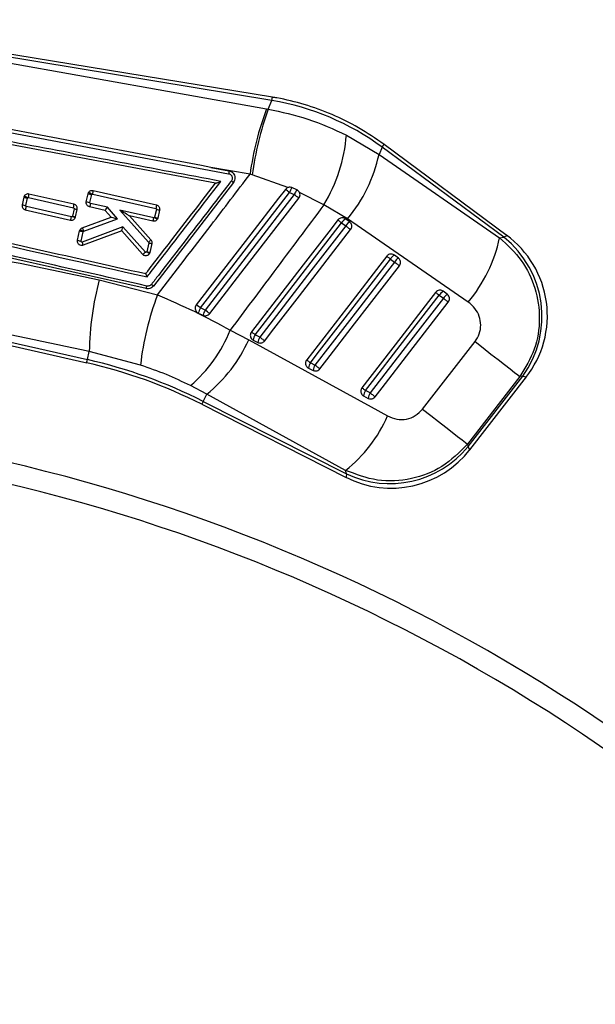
# Model space of a CAD drawing. Header units: millimetres. Extents: x 22 to 193, y 103 to 252.
# Tile 4 of 5: x 100 to 120, y 216 to 251. Entities that reach past the tile are written whole.
import ezdxf

# ---------------------------------------------------------------- set-up
doc = ezdxf.new("R2010")
doc.units = ezdxf.units.MM

msp = doc.modelspace()

# ---------------------------------------------------------------- linework, layer by layer
at = {"color": 7, "linetype": 'Continuous', "lineweight": 25}
for p, q in [((108.85616, 248.70735), (92.01244, 251.47327)), ((108.83747, 248.5935), (92.07225, 251.34655)), ((92.14253, 251.24217), (108.64461, 248.29259)), ((108.70456, 248.2819), (108.83747, 248.5935)), ((106.82729, 245.63826), (92.77435, 248.28556)), ((108.64461, 248.29259), (108.70456, 248.2819)), ((98.85807, 247.56501), (107.29109, 245.97446)), ((111.49621, 247.35741), (112.65987, 246.66325)), ((112.7724, 246.92709), (112.65987, 246.66325)), ((117.11448, 243.7057), (112.7724, 246.92709)), ((117.23404, 243.761), (112.84132, 247.01997)), ((112.65987, 246.66325), (116.96378, 243.68508)), ((106.66245, 246.19988), (107.3029, 246.07913)), ((108.05611, 245.95512), (106.66245, 246.19988)), ((107.46203, 245.6634), (104.60712, 241.96772)), ((108.13057, 245.93356), (108.05611, 245.95512)), ((109.41081, 245.48326), (108.13057, 245.93356)), ((102.2752, 245.26175), (102.2953, 245.30969)), ((102.45731, 245.37597), (104.71287, 244.86194)), ((106.82767, 245.63819), (106.82729, 245.63826)), ((109.72457, 245.40291), (109.54957, 245.4785)), ((99.98093, 245.13685), (99.91992, 244.8696)), ((99.99797, 245.17977), (99.98093, 245.13685)), ((100.0523, 244.83831), (100.11333, 245.10565)), ((100.11333, 245.10565), (100.1163, 245.11307)), ((100.14595, 245.12572), (101.75314, 244.75945)), ((101.77064, 244.88474), (100.16306, 245.2511)), ((102.21013, 244.97675), (102.2752, 245.26175)), ((102.34252, 244.94546), (102.4076, 245.23061)), ((102.4076, 245.23061), (102.4111, 245.23883)), ((102.4402, 245.25059), (104.69537, 244.73665)), ((109.46611, 245.30352), (109.6348, 245.23135)), ((110.69462, 244.86662), (109.82356, 245.30349)), ((104.34464, 241.87378), (91.67942, 244.7113)), ((100.03483, 244.68743), (101.64243, 244.32112)), ((101.68072, 244.43952), (100.07329, 244.80579)), ((101.7739, 244.72682), (101.71289, 244.45956)), ((101.82423, 244.43517), (101.88524, 244.70242)), ((102.88499, 244.66696), (102.32506, 244.79456)), ((102.963, 244.7763), (102.36351, 244.91292)), ((103.09608, 244.42459), (102.88499, 244.66696)), ((103.31982, 244.36664), (102.963, 244.7763)), ((103.40428, 244.67575), (104.43567, 243.52896)), ((104.61896, 244.39898), (103.40428, 244.67575)), ((104.71612, 244.70396), (104.65104, 244.41888)), ((104.82747, 244.67961), (104.76241, 244.39461)), ((111.54069, 244.37077), (110.69462, 244.86662)), ((101.71289, 244.45956), (101.71053, 244.45308)), ((101.81104, 244.39912), (101.82423, 244.43517)), ((102.06816, 244.04485), (103.09608, 244.42459)), ((102.12199, 243.92412), (103.31982, 244.36664)), ((103.09609, 244.42459), (103.09608, 244.42459)), ((103.75024, 244.46979), (104.51838, 243.6157)), ((104.58068, 244.28057), (103.75024, 244.46979)), ((104.65104, 244.41888), (104.64817, 244.41154)), ((104.76241, 244.39461), (104.74616, 244.35295)), ((111.61184, 244.2558), (111.46495, 244.36478)), ((115.84404, 241.39229), (111.54069, 244.37077)), ((101.89576, 243.59959), (101.97262, 243.93625)), ((101.97262, 243.93625), (101.99085, 243.98118)), ((102.02814, 243.56829), (102.10502, 243.90506)), ((103.52072, 244.08395), (102.06465, 243.53687)), ((103.47372, 243.94018), (102.09808, 243.42331)), ((102.10502, 243.90506), (102.10815, 243.91274)), ((102.10815, 243.91274), (102.12199, 243.92412)), ((104.2197, 243.09912), (103.47372, 243.94018)), ((104.32357, 243.17876), (103.52072, 244.08395)), ((111.32581, 244.22421), (111.4727, 244.11524)), ((116.96378, 243.68508), (117.11448, 243.7057)), ((104.44226, 243.50435), (104.37047, 243.18985)), ((104.55362, 243.48001), (104.48184, 243.16558)), ((104.37047, 243.18985), (104.36804, 243.18329)), ((104.48184, 243.16558), (104.46718, 243.12677)), ((113.06816, 242.93158), (113.21504, 242.82261)), ((113.35417, 242.96317), (113.2073, 243.07213)), ((102.67276, 242.1919), (104.75061, 241.64709)), ((89.98442, 242.02073), (102.22632, 239.22854)), ((90.09282, 242.11463), (102.25204, 239.3413)), ((114.8105, 241.63897), (114.95738, 241.52999)), ((115.09651, 241.67053), (114.94963, 241.7795)), ((106.45198, 241.10852), (106.2855, 241.18354)), ((106.21021, 240.99953), (106.37877, 240.92295)), ((107.35045, 240.39332), (108.00904, 240.04764)), ((108.17059, 240.03717), (108.3367, 239.95308)), ((108.40434, 240.14463), (108.23823, 240.22872)), ((114.21575, 237.57344), (116.08708, 239.98272)), ((102.25204, 239.3413), (102.31673, 239.62491)), ((104.14437, 239.14281), (102.31673, 239.62491)), ((110.14104, 239.03974), (110.30715, 238.95566)), ((110.37479, 239.14721), (110.20868, 239.2313)), ((117.69119, 238.73551), (115.81927, 236.32668)), ((115.83961, 236.23608), (117.79252, 238.74938)), ((115.89973, 236.12497), (117.92254, 238.72822)), ((117.79252, 238.74938), (117.69119, 238.73551)), ((106.51039, 238.10382), (105.93213, 238.41057)), ((106.38212, 237.85044), (106.51039, 238.10382)), ((111.46878, 235.38694), (106.51039, 238.10382)), ((112.11149, 238.0423), (112.27759, 237.95822)), ((112.34524, 238.1498), (112.17914, 238.23387)), ((106.3299, 237.74725), (111.49012, 235.13515)), ((106.38212, 237.85044), (111.49699, 235.26129)), ((115.81927, 236.32668), (115.83961, 236.23608)), ((111.49699, 235.26129), (111.46878, 235.38694))]:
    msp.add_line(p, q, dxfattribs=at)
at = {"color": 8, "linetype": 'Continuous', "lineweight": 25}
msp.add_line((106.38212, 237.85044), (106.3299, 237.74725), dxfattribs=at)
at = {"color": 8, "linetype": 'Continuous', "lineweight": 25, "flags": 128}
for points in [[(108.83747, 248.5935), (108.84564, 248.64324), (108.85148, 248.67883), (108.85499, 248.70021), (108.85616, 248.70735), (108.85616, 248.70735)], [(112.7724, 246.92709), (112.80251, 246.96767), (112.82406, 246.99669), (112.837, 247.01414), (112.84132, 247.01997), (112.84132, 247.01997)], [(117.23404, 243.761), (117.22073, 243.75484), (117.11448, 243.7057)], [(102.22632, 239.22854), (102.22793, 239.2356), (102.23277, 239.25679), (102.24081, 239.29205), (102.25204, 239.3413)], [(117.79252, 238.74938), (117.90806, 238.73057), (117.92254, 238.72822)], [(115.89973, 236.12497), (115.89304, 236.13735), (115.83961, 236.23608)], [(111.49699, 235.26129), (111.49089, 235.14919), (111.49012, 235.13515)]]:
    msp.add_lwpolyline(points, dxfattribs=at)
at = {"color": 7, "linetype": 'Continuous', "lineweight": 25, "flags": 128}
for points in [[(106.66245, 246.19988), (106.32653, 246.26321), (103.14509, 246.86291), (98.86966, 247.66838)], [(109.31846, 245.4172), (109.07198, 245.09809), (108.07927, 243.81284), (106.13681, 241.29798)], [(106.2855, 241.18354), (106.53359, 241.50492), (107.52599, 242.79042), (109.46611, 245.30352)], [(109.6348, 245.23135), (109.3867, 244.90998), (108.39429, 243.62449), (106.45198, 241.10852)], [(106.61508, 240.98221), (106.85939, 241.29855), (107.85206, 242.58385), (109.79876, 245.10444)], [(103.75015, 244.46989), (103.75021, 244.46982), (103.75024, 244.46979)], [(111.19518, 244.32517), (110.94693, 244.00392), (109.95391, 242.7189), (108.10762, 240.32966)], [(111.19518, 244.32517), (111.19922, 244.32206), (111.20747, 244.31568), (111.21969, 244.30623), (111.23557, 244.29397), (111.25466, 244.2792), (111.27647, 244.26235), (111.3004, 244.24385), (111.32581, 244.22421)], [(108.23823, 240.22872), (108.48648, 240.54998), (109.47951, 241.83499), (111.32581, 244.22421)], [(111.4727, 244.11524), (111.22444, 243.79399), (110.23141, 242.50897), (108.40434, 240.14463)], [(108.5791, 240.0096), (108.82735, 240.33085), (109.82037, 241.61587), (111.64745, 243.98021)], [(111.4727, 244.11524), (111.4989, 244.09499), (111.5252, 244.07467), (111.55088, 244.05483), (111.57525, 244.036), (111.59766, 244.01868), (111.61751, 244.00335), (111.63425, 243.9904), (111.64745, 243.98021)], [(112.93752, 243.03254), (112.68926, 242.71128), (111.69624, 241.42625), (110.07807, 239.33222)], [(110.20868, 239.2313), (110.45694, 239.55255), (111.44996, 240.83757), (113.06816, 242.93158)], [(112.93752, 243.03254), (112.94156, 243.02941), (112.9498, 243.02305), (112.96203, 243.0136), (112.97791, 243.00134), (112.997, 242.98657), (113.01881, 242.96972), (113.04274, 242.95122), (113.06816, 242.93158)], [(113.21504, 242.82261), (112.96678, 242.50136), (111.97375, 241.21634), (110.37479, 239.14721)], [(110.54955, 239.01216), (110.79781, 239.33341), (111.79083, 240.61845), (113.38978, 242.68758)], [(113.21504, 242.82261), (113.24125, 242.80236), (113.26754, 242.78205), (113.29322, 242.7622), (113.31759, 242.74337), (113.34, 242.72605), (113.35985, 242.71072), (113.37659, 242.69777), (113.38978, 242.68758)], [(114.67985, 241.73991), (114.4316, 241.41864), (113.43858, 240.13362), (112.04851, 238.3348)], [(112.17914, 238.23387), (112.42739, 238.55513), (113.42043, 239.84014), (114.8105, 241.63897)], [(114.95738, 241.52999), (114.70913, 241.20874), (113.7161, 239.92372), (112.34524, 238.1498)], [(114.67985, 241.73991), (114.6839, 241.73678), (114.69214, 241.73042), (114.70437, 241.72097), (114.72025, 241.7087), (114.73935, 241.69394), (114.76116, 241.67708), (114.78509, 241.65859), (114.8105, 241.63897)], [(114.95738, 241.52999), (114.9836, 241.50974), (115.0099, 241.48942), (115.03557, 241.46957), (115.05994, 241.45074), (115.08235, 241.43342), (115.10219, 241.41809), (115.11894, 241.40514), (115.13212, 241.39495)], [(112.52, 238.01474), (112.76825, 238.33599), (113.76128, 239.62101), (115.13212, 241.39495)], [(108.00904, 240.04764), (112.38503, 237.64927), (112.96732, 237.33007)], [(108.10762, 240.32966), (108.11165, 240.32655), (108.11989, 240.32017), (108.13212, 240.31072), (108.14799, 240.29846), (108.16708, 240.28371), (108.18889, 240.26685), (108.21281, 240.24836), (108.23823, 240.22872)], [(108.40434, 240.14463), (108.43054, 240.12438), (108.45684, 240.10406), (108.48252, 240.08421), (108.5069, 240.06537), (108.52931, 240.04806), (108.54915, 240.03273), (108.5659, 240.01979), (108.5791, 240.0096)], [(116.08708, 239.98272), (116.37986, 239.75516), (116.6575, 239.53935), (116.91365, 239.34024), (117.14245, 239.16236), (117.33866, 239.00979), (117.49779, 238.88604), (117.6162, 238.7939), (117.69119, 238.73551)], [(110.07807, 239.33222), (110.0821, 239.32911), (110.09034, 239.32275), (110.10256, 239.3133), (110.11843, 239.30103), (110.13753, 239.28628), (110.15934, 239.26943), (110.18327, 239.25094), (110.20868, 239.2313)], [(110.37479, 239.14721), (110.401, 239.12696), (110.4273, 239.10663), (110.45298, 239.08679), (110.47735, 239.06795), (110.49976, 239.05064), (110.51961, 239.0353), (110.53635, 239.02237), (110.54955, 239.01216)], [(112.04851, 238.3348), (112.05255, 238.33167), (112.06079, 238.32531), (112.07302, 238.31587), (112.08889, 238.30361), (112.10798, 238.28886), (112.12979, 238.272), (112.15372, 238.25351), (112.17914, 238.23387)], [(112.34524, 238.1498), (112.37145, 238.12955), (112.39775, 238.10922), (112.42343, 238.08938), (112.44781, 238.07054), (112.47022, 238.05321), (112.49006, 238.03788), (112.50681, 238.02493), (112.52, 238.01474)], [(114.21575, 237.57344), (114.50844, 237.34594), (114.78599, 237.13022), (115.04205, 236.93117), (115.27075, 236.75337), (115.46688, 236.60085), (115.62594, 236.47715), (115.74431, 236.38505), (115.81927, 236.32668)]]:
    msp.add_lwpolyline(points, dxfattribs=at)
at = {"color": 7, "linetype": 'Continuous', "lineweight": 25}
for centre, radius, start, end in [((118.95453, 244.45403), 11.00132, 159.578866, 172.157763), ((119.99324, 244.27839), 11.97758, 160.473044, 172.056973), ((105.91536, 247.77907), 5.59675, 328.642079, 355.679183), ((107.45233, 247.78612), 5.32722, 320.125132, 347.831979), ((101.52269, 243.91697), 1.59267, 56.095331, 60.980545), ((82.87883, 210.92485), 43.46005, 52.282875, 52.52854), ((110.71629, 244.81462), 1.34238, 150.359504, 158.641479), ((110.58959, 244.84104), 1.03149, 146.99442, 157.765338), ((100.98142, 249.08573), 4.07366, 255.782673, 257.696037), ((99.14761, 243.5327), 1.85363, 58.493588, 62.693328), ((103.24266, 249.04918), 4.20129, 255.772934, 257.628149), ((103.29526, 249.30146), 4.16651, 255.828528, 257.699059), ((71.90056, 196.31361), 61.78041, 52.1617774, 52.3540648), ((100.92976, 248.84602), 4.10265, 255.750629, 257.650453), ((102.56789, 248.08443), 3.45022, 256.695416, 258.588219), ((102.88444, 244.66413), 0.00288, 72.910874, 79.016639), ((105.48785, 247.96638), 3.35246, 256.691327, 258.639417), ((101.32453, 244.48931), 0.35965, 332.117876, 352.042795), ((100.84079, 242.71225), 1.946, 60.093301, 63.452686), ((102.46409, 247.62207), 3.2505, 256.637999, 258.647239), ((104.26253, 244.44882), 0.3599, 332.128334, 352.038866), ((103.89851, 243.04665), 1.55721, 57.020781, 61.222285), ((105.40041, 247.58944), 3.25792, 256.701993, 258.706724), ((111.72347, 243.96973), 0.47211, 123.200524, 147.382486), ((111.87016, 243.86095), 0.47185, 123.193588, 147.389423), ((102.98576, 247.94074), 4.13066, 255.80201, 257.688917), ((101.16992, 242.43943), 1.74668, 57.510133, 61.966133), ((101.65004, 243.78606), 0.49172, 16.306427, 31.755612), ((103.46018, 243.97668), 0.03893, 290.361559, 291.347357), ((102.92567, 247.66069), 4.18966, 255.769686, 257.629952), ((111.75254, 244.8103), 5.33133, 320.12485, 347.815581), ((114.84979, 240.87134), 3.628, 324.205133, 51.374639), ((115.11736, 240.90794), 3.5525, 321.603169, 54.006483), ((101.67615, 243.36082), 0.42653, 8.423546, 24.3767), ((105.18954, 246.65519), 3.23824, 256.657705, 258.674639), ((103.56983, 241.66791), 1.71275, 58.404367, 62.222788), ((105.11479, 246.33724), 3.2342, 256.694643, 258.714074), ((113.46562, 242.67724), 0.47188, 123.192037, 147.3849), ((113.6126, 242.56824), 0.47197, 123.198785, 147.387294), ((113.19498, 239.42432), 10.8801, 165.263671, 178.943612), ((114.53376, 237.95325), 10.45727, 159.314895, 173.468197), ((115.20795, 241.38464), 0.47185, 123.192715, 147.384283), ((115.35483, 241.27567), 0.47185, 123.192715, 147.384283), ((84.1037, 212.51835), 36.24535, 52.266464, 52.563059), ((107.77553, 240.4665), 1.65358, 154.301853, 161.195041), ((107.5789, 240.55669), 1.25478, 153.910368, 163.028843), ((74.23624, 199.33819), 52.75049, 52.134408, 52.358469), ((102.56081, 242.32083), 5.16294, 310.767091, 338.07853), ((103.28209, 242.1424), 5.1703, 308.637522, 336.099358), ((108.68819, 239.96213), 0.52301, 149.353775, 171.750769), ((108.85392, 239.87817), 0.52262, 149.345341, 171.759203), ((98.246, 221.77746), 18.01491, 63.151529, 77.151529), ((98.246, 221.77746), 17.89926, 63.151529, 77.151529), ((110.65856, 238.96471), 0.52294, 149.35012, 171.750461), ((110.82467, 238.88062), 0.52294, 149.35012, 171.750461), ((112.62891, 237.96731), 0.52283, 149.346392, 171.753025), ((112.79557, 237.88305), 0.52341, 149.359427, 171.742789), ((85.09935, 174.0667), 63.25, 119.1044691, 110.8955309), ((108.24393, 239.42333), 5.16644, 308.622925, 336.098607), ((85.09935, 174.0667), 62.5, 119.1262208, 110.8737792), ((113.04255, 238.53638), 3.62145, 244.736804, 320.566208), ((113.09455, 238.3047), 3.5525, 242.848698, 322.474905)]:
    msp.add_arc(centre, radius, start, end, dxfattribs=at)
for centre, major_axis, ratio, start_param, end_param in [((107.34778, 239.59562), (8.47258, -3.61389), 0.98957091, 1.33931023, 1.80749768), ((102.95249, 244.77978), (0.06747, 0.11278), 0.08222693, 3.16838843, 4.73079667), ((103.39376, 244.67922), (0.35642, -0.2094), 0.0056456, 0.01779745, 1.54460969), ((103.30931, 244.37011), (0.21322, -0.05449), 0.00345835, 3.14660392, 4.76260371), ((103.51021, 244.08742), (0.03644, 0.14706), 0.07287291, 3.19165487, 4.70684198)]:
    msp.add_ellipse(centre, major_axis=major_axis, ratio=ratio, start_param=start_param, end_param=end_param, dxfattribs=at)
for points, knots in [([(112.84132, 247.01997), (112.54159, 247.2268), (111.95167, 247.63389), (110.98943, 248.10527), (110.01258, 248.45982), (109.29168, 248.63325), (108.90954, 248.69827), (108.85616, 248.70735)], [0, 0, 0, 0, 0.2499072, 0.49187846, 0.73366567, 0.96280274, 1, 1, 1, 1]), ([(107.01581, 245.70232), (104.617, 246.15484), (99.847, 247.05468), (95.07663, 247.9538), (92.70526, 248.40076)], [0, 0, 0, 0, 0.50289612, 1, 1, 1, 1]), ([(108.70456, 248.2819), (109.18022, 248.17985), (110.14645, 247.97254), (111.04168, 247.56455), (111.49621, 247.35741)], [0, 0, 0, 0, 0.49227824, 1, 1, 1, 1]), ([(107.3029, 246.07913), (107.30346, 246.07774), (107.30465, 246.07478), (107.30387, 246.05803), (107.30126, 246.03542), (107.29707, 246.00712), (107.2934, 245.98709), (107.29109, 245.97446)], [0, 0, 0, 0, 0.18896128, 0.40279311, 0.61804283, 0.75916015, 1, 1, 1, 1]), ([(107.3029, 246.07913), (107.33298, 246.07071), (107.37227, 246.05971), (107.40511, 246.03626), (107.4128, 246.03077)], [0, 0, 0, 0, 0.76573908, 1, 1, 1, 1]), ([(107.4128, 246.03077), (107.42513, 246.02031), (107.45985, 245.99087), (107.50029, 245.92581), (107.52084, 245.83886), (107.51106, 245.74999), (107.4839, 245.69261), (107.46425, 245.66636), (107.46209, 245.66347)], [0, 0, 0, 0, 0.11816496, 0.33271204, 0.54698081, 0.76066389, 0.9737012, 1, 1, 1, 1]), ([(104.38213, 242.29213), (104.42349, 242.34568), (104.63029, 242.61344), (105.50815, 243.75019), (106.3447, 244.83336), (107.01581, 245.70232)], [0, 0, 0, 0, 0.04710944, 0.23556021, 1, 1, 1, 1]), ([(107.38909, 245.72034), (107.34773, 245.66678), (107.14093, 245.39901), (106.27236, 244.27438), (105.36243, 243.09617), (104.61796, 242.13217), (104.53522, 242.02504)], [0, 0, 0, 0, 0.0434782, 0.21738751, 0.91302847, 1, 1, 1, 1]), ([(104.75061, 241.64709), (105.38968, 242.47932), (106.49206, 243.91491), (107.59328, 245.35139), (108.05611, 245.95512)], [0, 0, 0, 0, 0.57971709, 1, 1, 1, 1]), ([(106.82767, 245.63819), (106.82926, 245.63828), (106.83286, 245.63851), (106.85046, 245.64341), (106.88675, 245.65509), (106.94427, 245.67554), (106.9912, 245.69278), (107.01534, 245.70214), (107.01581, 245.70232)], [0, 0, 0, 0, 0.08448813, 0.19149244, 0.36070951, 0.66705072, 0.99345587, 1, 1, 1, 1]), ([(107.29109, 245.97446), (107.2923, 245.97423), (107.31111, 245.9707), (107.34634, 245.95691), (107.38771, 245.92144), (107.41505, 245.87419), (107.42499, 245.82078), (107.41768, 245.76621), (107.39861, 245.73561), (107.38909, 245.72034)], [0, 0, 0, 0, 0.01145163, 0.17681921, 0.34193312, 0.50668208, 0.67100505, 0.83584671, 1, 1, 1, 1]), ([(107.46209, 245.66347), (107.46105, 245.66435), (107.45897, 245.6661), (107.44244, 245.67905), (107.41852, 245.69767), (107.39894, 245.71283), (107.38915, 245.72041)], [0, 0, 0, 0, 0.24998963, 0.49999732, 0.74998864, 1, 1, 1, 1]), ([(102.2953, 245.30969), (102.30589, 245.32314), (102.32707, 245.35005), (102.37341, 245.37401), (102.41859, 245.38216), (102.44636, 245.37772), (102.45731, 245.37597)], [0, 0, 0, 0, 0.27343095, 0.54685288, 0.82125927, 1, 1, 1, 1]), ([(102.4402, 245.25059), (102.44201, 245.25878), (102.44709, 245.28178), (102.45376, 245.317), (102.45847, 245.34935), (102.46002, 245.37109), (102.45821, 245.37434), (102.45731, 245.37597)], [0, 0, 0, 0, 0.1278119, 0.35919268, 0.57283631, 0.78641553, 1, 1, 1, 1]), ([(104.3339, 242.41049), (104.35682, 242.44015), (104.54522, 242.684), (105.37629, 243.75996), (106.18452, 244.80621), (106.82729, 245.63826)], [0, 0, 0, 0, 0.02757174, 0.22665501, 1, 1, 1, 1]), ([(109.41081, 245.48326), (109.39473, 245.47653), (109.35903, 245.4616), (109.33285, 245.43295), (109.31846, 245.4172)], [0, 0, 0, 0, 0.45051014, 1, 1, 1, 1]), ([(109.54957, 245.4785), (109.52989, 245.4847), (109.48914, 245.49752), (109.44067, 245.49262), (109.41527, 245.48466), (109.41081, 245.48326)], [0, 0, 0, 0, 0.43499166, 0.90072847, 1, 1, 1, 1]), ([(109.82356, 245.30349), (109.8128, 245.32264), (109.79128, 245.36092), (109.75164, 245.39019), (109.72825, 245.40118), (109.72457, 245.40291)], [0, 0, 0, 0, 0.45724848, 0.91445032, 1, 1, 1, 1]), ([(91.93671, 245.08303), (94.01392, 244.61708), (98.16204, 243.68661), (102.31087, 242.75649), (104.38213, 242.29213)], [0, 0, 0, 0, 0.50076001, 1, 1, 1, 1]), ([(92.05005, 245.16264), (92.0577, 245.16093), (92.32838, 245.10013), (93.65148, 244.80412), (97.73809, 243.88797), (101.56222, 243.03135), (104.3339, 242.41049)], [0, 0, 0, 0, 0.001869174, 0.066123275, 0.323138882, 1, 1, 1, 1]), ([(100.16306, 245.2511), (100.14589, 245.25325), (100.11154, 245.25756), (100.06124, 245.24181), (100.02193, 245.21459), (100.00507, 245.19009), (99.99797, 245.17977)], [0, 0, 0, 0, 0.26876265, 0.53762566, 0.80508306, 1, 1, 1, 1]), ([(100.1163, 245.11307), (100.11809, 245.11552), (100.12166, 245.12042), (100.1297, 245.12498), (100.13812, 245.12686), (100.14354, 245.12607), (100.14595, 245.12572)], [0, 0, 0, 0, 0.26175902, 0.52344688, 0.78805243, 1, 1, 1, 1]), ([(100.14595, 245.12572), (100.14779, 245.13402), (100.15288, 245.15702), (100.15953, 245.19221), (100.16422, 245.22448), (100.16578, 245.24622), (100.16397, 245.24947), (100.16306, 245.2511)], [0, 0, 0, 0, 0.12953881, 0.35919568, 0.5728259, 0.78639171, 1, 1, 1, 1]), ([(102.32506, 244.79456), (102.3086, 244.80009), (102.2757, 244.81115), (102.23682, 244.84735), (102.21187, 244.8932), (102.20401, 244.93874), (102.20844, 244.96625), (102.21013, 244.97675)], [0, 0, 0, 0, 0.216949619, 0.433885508, 0.650797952, 0.866609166, 1, 1, 1, 1]), ([(102.4111, 245.23883), (102.41297, 245.24122), (102.41673, 245.24598), (102.42496, 245.25022), (102.43309, 245.25169), (102.43815, 245.25091), (102.4402, 245.25059)], [0, 0, 0, 0, 0.27002652, 0.53990387, 0.81331502, 1, 1, 1, 1]), ([(109.79876, 245.10444), (109.81001, 245.12217), (109.83318, 245.15868), (109.84345, 245.22441), (109.83573, 245.27378), (109.82548, 245.29879), (109.82356, 245.30349)], [0, 0, 0, 0, 0.29762094, 0.61258809, 0.92725306, 1, 1, 1, 1]), ([(104.37472, 241.96739), (101.44448, 242.62433), (97.22273, 243.57081), (93.00195, 244.51767), (91.71074, 244.80733)], [0, 0, 0, 0, 0.6940827, 1, 1, 1, 1]), ([(99.91992, 244.8696), (99.9178, 244.85259), (99.91356, 244.81858), (99.929, 244.76846), (99.95897, 244.72633), (99.99669, 244.69888), (100.02399, 244.69069), (100.03483, 244.68743)], [0, 0, 0, 0, 0.21353768, 0.42705431, 0.6415972, 0.85774289, 1, 1, 1, 1]), ([(100.03485, 244.68743), (100.03636, 244.6885), (100.03939, 244.69063), (100.04742, 244.71093), (100.0571, 244.74179), (100.06617, 244.77565), (100.07142, 244.79788), (100.07329, 244.80579)], [0, 0, 0, 0, 0.21588011, 0.4317411, 0.64762827, 0.87462602, 1, 1, 1, 1]), ([(100.07329, 244.80579), (100.07121, 244.80643), (100.06615, 244.80799), (100.0593, 244.81308), (100.05399, 244.82065), (100.05126, 244.82945), (100.05196, 244.83538), (100.0523, 244.83831)], [0, 0, 0, 0, 0.15260212, 0.37125413, 0.58496875, 0.79523499, 1, 1, 1, 1]), ([(101.75314, 244.75945), (101.75667, 244.77555), (101.76373, 244.80774), (101.77058, 244.84895), (101.77358, 244.87822), (101.77163, 244.88256), (101.77066, 244.88474)], [0, 0, 0, 0, 0.25002217, 0.49999952, 0.74997587, 1, 1, 1, 1]), ([(101.75314, 244.75945), (101.75522, 244.75881), (101.76026, 244.75726), (101.76706, 244.75214), (101.77233, 244.74461), (101.77503, 244.73577), (101.77428, 244.7298), (101.7739, 244.72682)], [0, 0, 0, 0, 0.15229896, 0.36999517, 0.58235676, 0.79115155, 1, 1, 1, 1]), ([(101.88524, 244.70242), (101.8874, 244.71941), (101.89173, 244.75337), (101.87639, 244.80347), (101.84656, 244.84565), (101.80887, 244.87321), (101.78153, 244.88145), (101.77064, 244.88474)], [0, 0, 0, 0, 0.21331706, 0.42657755, 0.64103072, 0.85702959, 1, 1, 1, 1]), ([(102.36351, 244.91292), (102.35971, 244.89709), (102.3521, 244.86544), (102.34048, 244.8261), (102.33055, 244.79901), (102.32689, 244.79604), (102.32506, 244.79456)], [0, 0, 0, 0, 0.24998197, 0.49997588, 0.74999227, 1, 1, 1, 1]), ([(102.36351, 244.91292), (102.36144, 244.91355), (102.35639, 244.91511), (102.34953, 244.92019), (102.3442, 244.92777), (102.34147, 244.93659), (102.34217, 244.94253), (102.34252, 244.94546)], [0, 0, 0, 0, 0.15167915, 0.37055513, 0.58428871, 0.7950724, 1, 1, 1, 1]), ([(104.71289, 244.86194), (104.71386, 244.85977), (104.71581, 244.85542), (104.71281, 244.82614), (104.70598, 244.78494), (104.69891, 244.75274), (104.69537, 244.73665)], [0, 0, 0, 0, 0.2499992, 0.50002883, 0.75003244, 1, 1, 1, 1]), ([(104.69537, 244.73665), (104.69745, 244.73601), (104.70249, 244.73446), (104.7093, 244.72934), (104.71456, 244.7218), (104.71727, 244.71295), (104.71651, 244.70696), (104.71612, 244.70396)], [0, 0, 0, 0, 0.15194629, 0.36947422, 0.58184624, 0.79002594, 1, 1, 1, 1]), ([(104.71287, 244.86194), (104.7293, 244.8564), (104.76218, 244.84531), (104.80097, 244.80909), (104.82587, 244.76328), (104.83369, 244.7177), (104.82919, 244.69016), (104.82747, 244.67961)], [0, 0, 0, 0, 0.2167598, 0.43354066, 0.65025639, 0.86593785, 1, 1, 1, 1]), ([(110.69462, 244.86662), (110.09753, 244.06853), (108.98227, 242.57783), (107.86811, 241.08631), (107.35045, 240.39332)], [0, 0, 0, 0, 0.53537783, 1, 1, 1, 1]), ([(91.03607, 244.58746), (91.90438, 244.41096), (95.78456, 243.62223), (99.66257, 242.81697), (102.67276, 242.1919)], [0, 0, 0, 0, 0.223780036, 1, 1, 1, 1]), ([(101.64243, 244.32112), (101.65954, 244.31894), (101.69378, 244.31459), (101.74391, 244.33022), (101.78549, 244.35884), (101.80287, 244.38624), (101.81104, 244.39912)], [0, 0, 0, 0, 0.257863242, 0.515786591, 0.772224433, 1, 1, 1, 1]), ([(101.71053, 244.45308), (101.70918, 244.45094), (101.7062, 244.44621), (101.69894, 244.44116), (101.68996, 244.43833), (101.68379, 244.43912), (101.68072, 244.43952)], [0, 0, 0, 0, 0.214502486, 0.473331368, 0.737107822, 1, 1, 1, 1]), ([(104.74616, 244.35295), (104.73629, 244.33905), (104.71658, 244.31126), (104.67173, 244.28517), (104.62458, 244.27412), (104.59423, 244.27858), (104.58068, 244.28057)], [0, 0, 0, 0, 0.26228031, 0.52449274, 0.78761497, 1, 1, 1, 1]), ([(104.64817, 244.41154), (104.64697, 244.40975), (104.64406, 244.40544), (104.63714, 244.4006), (104.62817, 244.39781), (104.62202, 244.39859), (104.61896, 244.39898)], [0, 0, 0, 0, 0.1892715, 0.4562958, 0.72887943, 1, 1, 1, 1]), ([(111.46495, 244.36478), (111.44964, 244.37427), (111.41585, 244.39521), (111.35367, 244.40582), (111.28828, 244.39558), (111.23279, 244.36694), (111.2066, 244.33785), (111.19518, 244.32517)], [0, 0, 0, 0, 0.18016276, 0.39749257, 0.61479629, 0.83212627, 1, 1, 1, 1]), ([(111.64745, 243.98021), (111.64764, 243.98046), (111.6612, 243.99816), (111.68245, 244.03807), (111.69271, 244.10422), (111.68054, 244.16943), (111.65135, 244.22188), (111.62336, 244.24591), (111.61184, 244.2558)], [0, 0, 0, 0, 0.00307801, 0.21517107, 0.4272787, 0.63935821, 0.85144318, 1, 1, 1, 1]), ([(101.99085, 243.98118), (102.00108, 243.9951), (102.02148, 244.02287), (102.05263, 244.03754), (102.06816, 244.04485)], [0, 0, 0, 0, 0.501292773, 1, 1, 1, 1]), ([(102.09808, 243.42331), (102.08143, 243.41887), (102.04813, 243.41), (101.99616, 243.4186), (101.94999, 243.44271), (101.91424, 243.48121), (101.89354, 243.52924), (101.89029, 243.57058), (101.89461, 243.59349), (101.89576, 243.59959)], [0, 0, 0, 0, 0.15667322, 0.31331379, 0.47076701, 0.62875258, 0.78646283, 0.94320709, 1, 1, 1, 1]), ([(102.06465, 243.53687), (102.06347, 243.53648), (102.05932, 243.53511), (102.05165, 243.53484), (102.04258, 243.53755), (102.03498, 243.54307), (102.02974, 243.55061), (102.02703, 243.55939), (102.02777, 243.56533), (102.02814, 243.56829)], [0, 0, 0, 0, 0.06371351, 0.22389343, 0.38414166, 0.54206703, 0.69656245, 0.84854632, 1, 1, 1, 1]), ([(104.51838, 243.6157), (104.51786, 243.61363), (104.5168, 243.60949), (104.49847, 243.58893), (104.47066, 243.56105), (104.44733, 243.53966), (104.43567, 243.52896)], [0, 0, 0, 0, 0.24997371, 0.49995641, 0.74994778, 1, 1, 1, 1]), ([(104.51838, 243.6157), (104.52617, 243.60549), (104.54442, 243.58157), (104.55981, 243.53392), (104.55572, 243.49832), (104.55362, 243.48001)], [0, 0, 0, 0, 0.26552257, 0.62210723, 1, 1, 1, 1]), ([(116.96378, 243.68508), (117.24196, 243.43079), (117.79261, 242.92742), (118.27503, 241.90213), (118.43802, 240.80252), (118.26935, 239.68463), (117.88347, 239.05116), (117.69119, 238.73551)], [0, 0, 0, 0, 0.20285805, 0.40156096, 0.59861998, 0.79999786, 1, 1, 1, 1]), ([(104.43567, 243.52896), (104.43574, 243.52887), (104.43796, 243.52646), (104.44125, 243.52077), (104.4433, 243.51215), (104.44257, 243.50667), (104.44226, 243.50435)], [0, 0, 0, 0, 0.01306426, 0.37447818, 0.73486435, 1, 1, 1, 1]), ([(104.46718, 243.12677), (104.45758, 243.11268), (104.43837, 243.0845), (104.39392, 243.05731), (104.34373, 243.0453), (104.29212, 243.05089), (104.24912, 243.0704), (104.22825, 243.09077), (104.2197, 243.09912)], [0, 0, 0, 0, 0.17422548, 0.34841838, 0.52313169, 0.69923208, 0.87669376, 1, 1, 1, 1]), ([(104.21973, 243.09909), (104.22052, 243.09894), (104.2221, 243.09864), (104.22918, 243.10249), (104.23942, 243.10935), (104.25271, 243.1192), (104.26845, 243.1316), (104.28599, 243.14607), (104.30467, 243.16199), (104.31727, 243.17317), (104.32357, 243.17876)], [0, 0, 0, 0, 0.12498135, 0.25001529, 0.37500617, 0.49998095, 0.62499023, 0.74998562, 0.87502189, 1, 1, 1, 1]), ([(104.36804, 243.18329), (104.36636, 243.18083), (104.36299, 243.17591), (104.3552, 243.17115), (104.34634, 243.16903), (104.33707, 243.16994), (104.32914, 243.17343), (104.32522, 243.17718), (104.32357, 243.17876)], [0, 0, 0, 0, 0.169962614, 0.339830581, 0.51175774, 0.688260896, 0.868785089, 1, 1, 1, 1]), ([(113.2073, 243.07213), (113.19198, 243.08163), (113.15819, 243.10259), (113.09601, 243.11319), (113.03061, 243.10295), (112.97513, 243.0743), (112.94893, 243.04522), (112.93752, 243.03254)], [0, 0, 0, 0, 0.18019949, 0.39752024, 0.61483583, 0.83213326, 1, 1, 1, 1]), ([(113.38978, 242.68758), (113.40159, 242.70634), (113.42521, 242.74388), (113.43485, 242.81078), (113.42326, 242.87585), (113.39411, 242.92878), (113.36592, 242.95306), (113.35417, 242.96317)], [0, 0, 0, 0, 0.212085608, 0.424199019, 0.636267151, 0.84836511, 1, 1, 1, 1]), ([(102.31673, 239.62491), (99.31132, 240.26133), (95.27425, 241.11622), (91.23792, 241.9683), (90.20644, 242.18605)], [0, 0, 0, 0, 0.74445083, 1, 1, 1, 1]), ([(104.38213, 242.29213), (104.38196, 242.2926), (104.381, 242.29527), (104.37534, 242.31098), (104.36547, 242.33767), (104.35321, 242.36905), (104.34368, 242.39195), (104.33689, 242.40657), (104.33485, 242.40924), (104.3339, 242.41049)], [0, 0, 0, 0, 0.00868678, 0.04915976, 0.28903237, 0.49647971, 0.67776436, 0.84996929, 1, 1, 1, 1]), ([(104.60711, 241.96772), (104.58872, 241.94817), (104.55194, 241.90909), (104.47539, 241.87411), (104.40363, 241.86396), (104.35979, 241.87125), (104.34482, 241.87373)], [0, 0, 0, 0, 0.272320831, 0.544636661, 0.844585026, 1, 1, 1, 1]), ([(104.34483, 241.87373), (104.34626, 241.87491), (104.34912, 241.87727), (104.35687, 241.89856), (104.36593, 241.92958), (104.37191, 241.95476), (104.37491, 241.96734)], [0, 0, 0, 0, 0.24999379, 0.49997904, 0.7499602, 1, 1, 1, 1]), ([(104.53522, 242.02504), (104.52906, 242.01799), (104.51101, 241.99736), (104.47291, 241.97422), (104.42318, 241.96116), (104.39083, 241.96532), (104.37472, 241.96739)], [0, 0, 0, 0, 0.15618847, 0.45716202, 0.72975737, 1, 1, 1, 1]), ([(104.60711, 241.96772), (104.6061, 241.9686), (104.60408, 241.97038), (104.58781, 241.98343), (104.56424, 242.00214), (104.54489, 242.01741), (104.53522, 242.02504)], [0, 0, 0, 0, 0.2499871, 0.49999616, 0.74996405, 1, 1, 1, 1]), ([(114.94963, 241.7795), (114.93431, 241.789), (114.90053, 241.80995), (114.83834, 241.82056), (114.77293, 241.81032), (114.71746, 241.78166), (114.69126, 241.75258), (114.67985, 241.73991)], [0, 0, 0, 0, 0.18020638, 0.39752198, 0.6148405, 0.83218367, 1, 1, 1, 1]), ([(104.75061, 241.64709), (105.19018, 241.45867), (106.07931, 241.07754), (106.92357, 240.6231), (107.35045, 240.39332)], [0, 0, 0, 0, 0.49438508, 1, 1, 1, 1]), ([(115.13212, 241.39495), (115.14339, 241.41267), (115.16654, 241.44909), (115.1772, 241.51464), (115.16674, 241.57992), (115.13802, 241.63444), (115.10907, 241.65961), (115.09651, 241.67053)], [0, 0, 0, 0, 0.20108636, 0.41318656, 0.62524166, 0.83734404, 1, 1, 1, 1]), ([(106.13681, 241.29798), (106.12653, 241.28206), (106.10421, 241.2475), (106.09225, 241.18401), (106.10113, 241.1175), (106.13192, 241.05795), (106.17196, 241.01921), (106.20083, 241.00435), (106.21021, 240.99953)], [0, 0, 0, 0, 0.16046645, 0.34831862, 0.5360355, 0.7232952, 0.91011071, 1, 1, 1, 1]), ([(116.08708, 239.98272), (116.1446, 240.07306), (116.25969, 240.25384), (116.30727, 240.57588), (116.25178, 240.89061), (116.0981, 241.18155), (115.92994, 241.32104), (115.84404, 241.39229)], [0, 0, 0, 0, 0.19732367, 0.39483248, 0.58988449, 0.7904952, 1, 1, 1, 1]), ([(106.37877, 240.92295), (106.39888, 240.91604), (106.43982, 240.90195), (106.5063, 240.90759), (106.56772, 240.9337), (106.60123, 240.96427), (106.61488, 240.98195), (106.61508, 240.98221)], [0, 0, 0, 0, 0.24200192, 0.49281974, 0.74422244, 0.99618881, 1, 1, 1, 1]), ([(108.10762, 240.32966), (108.09614, 240.31154), (108.0728, 240.27469), (108.06256, 240.20869), (108.07329, 240.14321), (108.10547, 240.08538), (108.14239, 240.05236), (108.166, 240.03964), (108.17059, 240.03717)], [0, 0, 0, 0, 0.18580053, 0.37779429, 0.56974681, 0.76172035, 0.95368794, 1, 1, 1, 1]), ([(108.3367, 239.95308), (108.35148, 239.94693), (108.38633, 239.93244), (108.44738, 239.93043), (108.51105, 239.9494), (108.55459, 239.9802), (108.57388, 240.00335), (108.5791, 240.0096)], [0, 0, 0, 0, 0.1794436, 0.42291867, 0.66636568, 0.90984103, 1, 1, 1, 1]), ([(110.07807, 239.33222), (110.06659, 239.3141), (110.04325, 239.27725), (110.03301, 239.21125), (110.04375, 239.14578), (110.07591, 239.08794), (110.11284, 239.05494), (110.13645, 239.04222), (110.14104, 239.03974)], [0, 0, 0, 0, 0.18580619, 0.37776251, 0.56976615, 0.76173818, 0.95368273, 1, 1, 1, 1]), ([(105.93213, 238.41057), (105.64779, 238.54775), (105.07015, 238.82644), (104.45614, 239.03627), (104.14437, 239.14281)], [0, 0, 0, 0, 0.49224967, 1, 1, 1, 1]), ([(110.30715, 238.95566), (110.32191, 238.94951), (110.35672, 238.93501), (110.41776, 238.933), (110.48143, 238.95195), (110.525, 238.98274), (110.54432, 239.00589), (110.54955, 239.01216)], [0, 0, 0, 0, 0.17920728, 0.42266177, 0.66614956, 0.90958845, 1, 1, 1, 1]), ([(112.04851, 238.3348), (112.03705, 238.3167), (112.01373, 238.27988), (112.00345, 238.21392), (112.01416, 238.14844), (112.04629, 238.09059), (112.08323, 238.05755), (112.10687, 238.0448), (112.11149, 238.0423)], [0, 0, 0, 0, 0.18551689, 0.37748495, 0.56946238, 0.76142562, 0.95337014, 1, 1, 1, 1]), ([(112.27759, 237.95822), (112.27991, 237.95708), (112.30164, 237.94645), (112.34714, 237.93463), (112.41312, 237.94031), (112.47496, 237.96666), (112.50506, 237.99879), (112.52, 238.01474)], [0, 0, 0, 0, 0.02909303, 0.27269343, 0.51628832, 0.75990237, 1, 1, 1, 1]), ([(112.96732, 237.33007), (113.07447, 237.28377), (113.289, 237.19106), (113.64087, 237.20051), (113.97378, 237.32114), (114.13379, 237.48797), (114.21575, 237.57344)], [0, 0, 0, 0, 0.253413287, 0.507366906, 0.747639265, 1, 1, 1, 1]), ([(115.81927, 236.32668), (115.53043, 236.03417), (114.96631, 235.46289), (113.8144, 235.03105), (112.59655, 234.95617), (111.84155, 235.24455), (111.46878, 235.38694)], [0, 0, 0, 0, 0.25551761, 0.49903089, 0.75265575, 1, 1, 1, 1])]:
    msp.add_open_spline(points, degree=3, knots=knots, dxfattribs=at)

doc.saveas('drawing.dxf')
